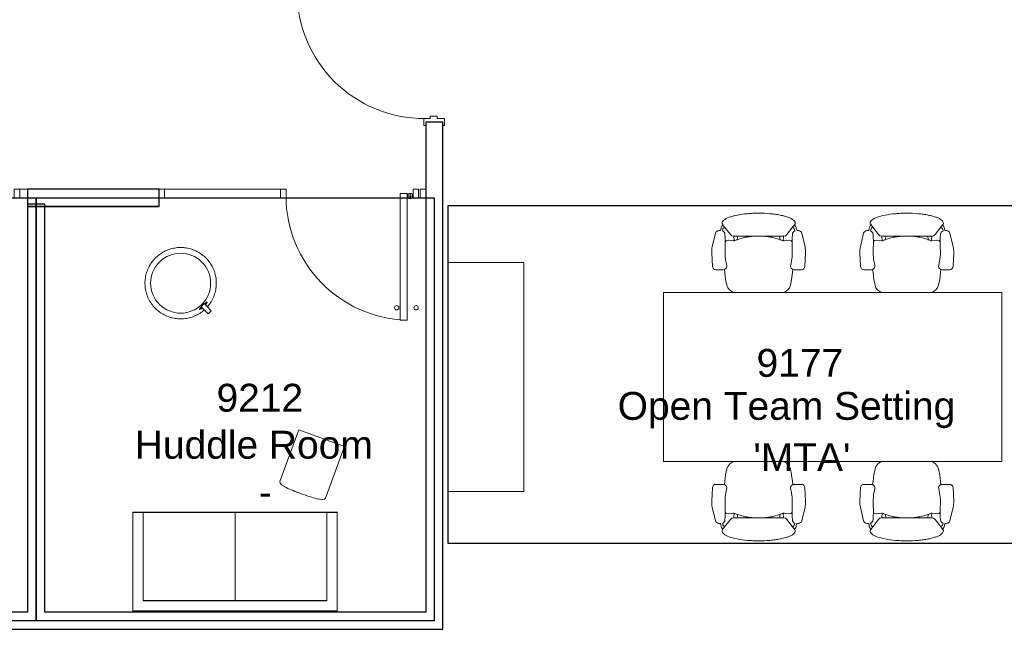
# Model space of a CAD drawing. Header units: inches. Extents: x -1 to 4727, y -3 to 1727.
# Tile 65 of 163: x 2596 to 2875, y 1160 to 1333. Entities that reach past the tile are written whole.
import ezdxf

# ---------------------------------------------------------------- set-up
doc = ezdxf.new("R2010")
doc.units = ezdxf.units.IN
doc.header["$LTSCALE"] = 42
doc.header["$MEASUREMENT"] = 0
doc.layers.get('0').update_dxf_attribs({"linetype": 'CONTINUOUS'})
for name, color, linetype in [('I-DOOR', 9, 'CONTINUOUS'), ('I-FURN', 8, 'CONTINUOUS'), ('I-FURN-CHAR', 9, 'CONTINUOUS'), ('I-GLAZ', 8, 'CONTINUOUS'), ('I-WALL', 8, 'CONTINUOUS'), ('Room Names & IDs', 7, 'CONTINUOUS'), ('triLabelLayer', 7, 'CONTINUOUS'), ('triSpaceLayer', 7, 'CONTINUOUS')]:
    doc.layers.add(name, color=color, linetype=linetype)
doc.styles.add('PDF Helvetica', font='Helvetica.ttf')
doc.styles.get("Standard").update_dxf_attribs({"font": 'romans.shx'})

# ---------------------------------------------------------------- blocks, each defined once
blk = doc.blocks.new('Door CW - Single - Offset Pivot Hinge - Single Swing - w Rails - Default - Interior CISCO-V10-FURNITURE PLAN - FLOOR 09 - EAST')
at = {"lineweight": 9}
for p, q in [((14.38, -35.92), (14.38, 0)), ((14.38, 0), (16.38, 0)), ((16.38, -35.92), (16.38, 0)), ((17.19, -1.5), (17.19, 0)), ((16.44, -0.75), (17.94, -0.75)), ((14.38, -35.92), (16.38, -35.92))]:
    blk.add_line(p, q, dxfattribs=at)
for centre, radius in [((17.19, -0.75), 0.75), ((13.38, -32.42), 0.625), ((18.88, -32.42), 0.625)]:
    blk.add_circle(centre, radius, dxfattribs=at)
blk.add_arc((17.19, -0.75), 35.19, 180, 268.2697, dxfattribs=at)
blk = doc.blocks.new('Rectangular Mullion - IOC - Typical-7565934-FURNITURE PLAN - FLOOR 09 - EAST')
at = {"lineweight": 18}
for p, q in [((-0.78125, 1.25), (0.78125, 1.25)), ((-0.78125, -1.25), (-0.78125, 1.25)), ((0.78125, 1.25), (0.78125, -1.25)), ((0.78125, -1.25), (-0.78125, -1.25))]:
    blk.add_line(p, q, dxfattribs=at)
blk = doc.blocks.new('Rectangular Mullion - IOC - Typical-7565959-FURNITURE PLAN - FLOOR 09 - EAST')
at = {"lineweight": 18}
for p, q in [((-1.5625, 1.25), (0, 1.25)), ((-1.5625, -1.25), (-1.5625, 1.25)), ((0, 1.25), (0, -1.25)), ((0, -1.25), (-1.5625, -1.25))]:
    blk.add_line(p, q, dxfattribs=at)
blk = doc.blocks.new('Stool - Pouf - Hightower - Kona - Round - light blue neon-V238-FURNITURE PLAN - FLOOR 09 - EAST')
at = {"lineweight": 9}
for p, q in [((8.8, 1.38), (8.8, 0.13)), ((8.8, 1.38), (9.97, 1.38)), ((9.97, 0.13), (8.8, 0.13)), ((9.11, 2.25), (9.06, 2.25)), ((9.97, 1.38), (11.65, 1.38)), ((11.65, 0.13), (9.97, 0.13)), ((11.65, 0.13), (11.65, 1.38)), ((9.06, -0.75), (9.11, -0.75))]:
    blk.add_line(p, q, dxfattribs=at)
at = {"lineweight": 9, "flags": 128}
for points in [[(10.09, 1.38), (10.08, 1.56), (10.04, 1.96), (9.99, 2.36), (9.91, 2.76), (9.83, 3.16), (9.72, 3.55), (9.6, 3.93), (9.47, 4.32), (9.32, 4.69), (9.15, 5.06), (8.97, 5.42), (8.78, 5.78), (8.57, 6.13), (8.35, 6.46), (8.11, 6.79), (7.87, 7.11), (7.61, 7.42), (7.33, 7.72), (7.05, 8.01), (6.75, 8.29), (6.45, 8.55), (6.13, 8.8), (5.8, 9.04), (5.47, 9.26), (5.12, 9.48), (4.77, 9.67), (4.41, 9.86), (4.04, 10.03), (3.67, 10.18), (3.29, 10.32), (2.9, 10.44), (2.51, 10.55), (2.12, 10.64), (1.72, 10.72), (1.32, 10.78), (0.92, 10.83), (0.51, 10.86), (0.11, 10.87), (-0.3, 10.86), (-0.7, 10.84), (-1.1, 10.81), (-1.5, 10.76), (-1.9, 10.69), (-2.3, 10.6), (-2.69, 10.5), (-3.08, 10.39), (-3.46, 10.26), (-3.84, 10.11), (-4.21, 9.95), (-4.57, 9.78), (-4.93, 9.59), (-5.28, 9.38), (-5.62, 9.16), (-5.95, 8.93), (-6.28, 8.69), (-6.59, 8.43), (-6.89, 8.16), (-7.18, 7.88), (-7.46, 7.59), (-7.73, 7.28), (-7.98, 6.97), (-8.22, 6.64), (-8.45, 6.31), (-8.67, 5.97), (-8.87, 5.62), (-9.06, 5.26), (-9.23, 4.89), (-9.39, 4.52), (-9.53, 4.14), (-9.66, 3.76), (-9.77, 3.37), (-9.87, 2.98), (-9.95, 2.58), (-10.01, 2.18), (-10.06, 1.78), (-10.1, 1.38), (-10.11, 0.97), (-10.12, 0.75)], [(-10.12, 0.75), (-10.11, 0.35), (-10.08, -0.06), (-10.04, -0.46), (-9.99, -0.86), (-9.91, -1.26), (-9.83, -1.65), (-9.72, -2.04), (-9.6, -2.43), (-9.47, -2.81), (-9.32, -3.19), (-9.15, -3.56), (-8.97, -3.92), (-8.78, -4.27), (-8.57, -4.62), (-8.35, -4.96), (-8.11, -5.29), (-7.87, -5.61), (-7.61, -5.92), (-7.33, -6.22), (-7.05, -6.5), (-6.75, -6.78), (-6.45, -7.04), (-6.13, -7.3), (-5.8, -7.53), (-5.47, -7.76), (-5.12, -7.97), (-4.77, -8.17), (-4.41, -8.35), (-4.04, -8.52), (-3.67, -8.68), (-3.29, -8.82), (-2.9, -8.94), (-2.51, -9.05), (-2.12, -9.14), (-1.72, -9.22), (-1.32, -9.28), (-0.92, -9.32), (-0.51, -9.35), (-0.11, -9.36), (0.3, -9.36), (0.7, -9.34), (1.1, -9.3), (1.5, -9.25), (1.9, -9.18), (2.3, -9.1), (2.69, -9), (3.08, -8.88), (3.46, -8.75), (3.84, -8.61), (4.21, -8.45), (4.57, -8.27), (4.93, -8.08), (5.28, -7.88), (5.62, -7.66), (5.95, -7.43), (6.28, -7.18), (6.59, -6.92), (6.89, -6.65), (7.18, -6.37), (7.46, -6.08), (7.73, -5.78), (7.98, -5.46), (8.22, -5.14), (8.45, -4.8), (8.67, -4.46), (8.87, -4.11), (9.06, -3.75), (9.23, -3.39), (9.39, -3.01), (9.53, -2.64), (9.66, -2.25), (9.77, -1.86), (9.87, -1.47), (9.95, -1.07), (10.01, -0.68), (10.06, -0.27), (10.1, 0.13)], [(8.91, 1.38), (8.93, 1.6), (8.95, 1.88), (8.98, 2.08), (9.02, 2.21), (9.06, 2.25)], [(9.06, -0.75), (9.02, -0.7), (8.98, -0.58), (8.95, -0.37), (8.93, -0.1), (8.91, 0.12)]]:
    blk.add_lwpolyline(points, dxfattribs=at)
at = {"lineweight": 9}
for start, end in [(0, 180), (360, 180), (180, 360), (180, 360)]:
    blk.add_arc((0, 0.75), 8.5, start, end, dxfattribs=at)
for start_param, end_param in [(0, 1.137655), (2.003938, 3.141593), (5.14553, 6.283185), (3.141593, 4.279248)]:
    blk.add_ellipse((9.11, 0.75), major_axis=(0, 1.5), ratio=0.108931, start_param=start_param, end_param=end_param, dxfattribs=at)
blk = doc.blocks.new('Andreu World_Arc Table - ME-5486 21_-3771805-FURNITURE PLAN - FLOOR 09 - EAST')
at = {"lineweight": 9}
for p, q in [((-8.37, 6.89), (-8.37, -6.89)), ((-8.37, 6.89), (-6.79, 6.89)), ((-6.79, 6.89), (7.19, 6.89)), ((-6.79, -6.89), (-8.37, -6.89)), ((7.19, -6.89), (-6.79, -6.89))]:
    blk.add_line(p, q, dxfattribs=at)
for points, knots in [([(8.37, 0), (8.37, 1.91), (8.31, 4.3), (7.85, 6.89), (7.19, 6.89)], [-0.3504491, -0.3504491, -0.3504491, -0.3504491, -0.1579385, 0, 0, 0, 0]), ([(7.19, -6.89), (7.85, -6.89), (8.31, -4.3), (8.37, -1.91), (8.37, 0)], [-0.3504491, -0.3504491, -0.3504491, -0.3504491, -0.1925106, 0, 0, 0, 0])]:
    blk.add_open_spline(points, degree=3, knots=knots, dxfattribs=at)
for points in [[(8.11, 5.16), (8.11, 5.15), (8.11, 5.13), (8.12, 5.11)], [(8.36, 1.45), (8.36, 1.38), (8.36, 1.3), (8.36, 1.22)], [(8.36, -1.22), (8.36, -1.3), (8.36, -1.38), (8.36, -1.46)], [(8.12, -5.11), (8.11, -5.13), (8.11, -5.15), (8.11, -5.16)]]:
    blk.add_open_spline(points, degree=3, dxfattribs=at)
blk = doc.blocks.new('Chair - Task - Herman Miller - Aeron - Default-V312-FURNITURE PLAN - FLOOR 09 - EAST')
at = {"lineweight": 9}
for p, q in [((-6.46, 11.29), (-6.47, 10.79)), ((-1.86, 13.15), (-5.69, 12.24)), ((3.68, 13.11), (-0.16, 13.31)), ((4.63, 10.03), (4.63, 12.11)), ((-8.1, 10.14), (-8.29, 10.29)), ((-8.1, 10.14), (-7.44, 9.64)), ((-5.32, 8.01), (-7.44, 9.64)), ((-6.47, 10.79), (-6.97, 10.69)), ((-6.69, 10.2), (-6.39, 10.29)), ((-3.61, 9.19), (-3.74, 8.65)), ((-3.74, 8.65), (-3.74, 8.54)), ((-3.74, 8.54), (-3.63, 7.72)), ((-3.5, 9.32), (-3.61, 9.19)), ((-3.23, 9.47), (-3.5, 9.32)), ((5.45, 9.57), (4.56, 9.69)), ((7.37, 9.36), (5.45, 9.57)), ((9.02, 8.99), (7.37, 9.36)), ((9.73, 8.75), (9.02, 8.99)), ((10.41, 8.19), (9.73, 8.75)), ((-4.97, 7.6), (-5.32, 8.01)), ((-4.91, 7.07), (-4.97, 7.6)), ((-3.57, 6.95), (-4.91, 7.07)), ((-4.89, 1.3), (-4.91, 7.07)), ((-4.91, 5.96), (-3.89, 6.02)), ((-3.8, 6.31), (-4.56, 3.74)), ((-3.57, 6.9), (-3.8, 6.31)), ((-3.63, 7.72), (-3.57, 7.19)), ((-3.57, 7.19), (-3.57, 6.9)), ((11.03, 7.34), (10.41, 8.19)), ((11.07, 7.25), (11.03, 7.34)), ((-4.62, 3.39), (-4.89, 1.3)), ((-4.56, 3.74), (-4.62, 3.39)), ((-4.91, -7.07), (-4.89, -1.3)), ((-4.89, -1.3), (-4.62, -3.39)), ((-4.62, -3.39), (-4.56, -3.74)), ((-4.56, -3.74), (-3.8, -6.31)), ((-7.44, -9.64), (-5.32, -8.01)), ((-5.32, -8.01), (-4.97, -7.6)), ((-4.97, -7.6), (-4.91, -7.07)), ((-4.91, -5.96), (-3.89, -6.02)), ((-3.57, -6.95), (-4.91, -7.07)), ((-3.8, -6.31), (-3.57, -6.9)), ((-3.63, -7.72), (-3.74, -8.54)), ((-3.57, -7.19), (-3.63, -7.72)), ((-3.57, -6.9), (-3.57, -7.19)), ((9.73, -8.75), (10.41, -8.19)), ((10.41, -8.19), (11.03, -7.34)), ((11.03, -7.34), (11.07, -7.25)), ((-8.29, -10.29), (-8.1, -10.14)), ((-7.44, -9.64), (-8.1, -10.14)), ((-6.97, -10.69), (-6.47, -10.79)), ((-6.39, -10.29), (-6.69, -10.2)), ((-6.47, -10.79), (-6.46, -11.29)), ((-3.74, -8.54), (-3.74, -8.65)), ((-3.74, -8.65), (-3.61, -9.19)), ((-3.61, -9.19), (-3.5, -9.32)), ((-3.5, -9.32), (-3.23, -9.47)), ((4.56, -9.69), (5.45, -9.57)), ((4.63, -12.11), (4.63, -10.03)), ((5.45, -9.57), (7.37, -9.36)), ((7.37, -9.36), (9.02, -8.99)), ((9.02, -8.99), (9.73, -8.75)), ((-5.69, -12.24), (-1.86, -13.15)), ((-0.16, -13.31), (3.68, -13.11))]:
    blk.add_line(p, q, dxfattribs=at)
for centre, radius, start, end in [((-5.46, 11.27), 1, 103.3925, 178.698), ((-0.47, 7.31), 6, 87.0643, 103.3925), ((3.63, 12.11), 1, 0, 87.0643), ((-8.57, 9.93), 0.45, 52.4809, 89.3775), ((-6.72, 8.74), 1.96, 97.4331, 134.5669), ((-6.33, 8.94), 1.31, 105.9454, 147.8944), ((-5.34, 10.69), 1.13, 200.7831, 264.9363), ((-3.13, 35.67), 26.21, 264.9363, 273.5466), ((-0.51, -6.46), 16, 75.7341, 93.5466), ((3.66, 9.96), 0.937, 255.7341, 335.4422), ((3.63, 10.03), 1, 332.4862, 360), ((17.99, -0.99), 22.97, 159.7776, 162.2357), ((27.52, 0), 32.43, 177.709, 182.291), ((17.99, 0.99), 22.97, 197.7643, 200.2224), ((-8.57, -9.93), 0.45, 270.6225, 307.5191), ((-6.72, -8.74), 1.96, 225.4331, 262.5669), ((-6.33, -8.94), 1.31, 212.1056, 254.0546), ((-5.34, -10.69), 1.13, 95.0637, 159.2169), ((-3.13, -35.67), 26.21, 86.4534, 95.0637), ((-0.51, 6.46), 16, 266.4534, 284.2659), ((3.66, -9.96), 0.937, 24.5578, 104.2659), ((3.63, -10.03), 1, 360, 27.5138), ((-5.46, -11.27), 1, 181.302, 256.6075), ((-0.47, -7.31), 6, 256.6075, 272.9357), ((3.63, -12.11), 1, 272.9357, 360)]:
    blk.add_arc(centre, radius, start, end, dxfattribs=at)
blk.add_open_spline([(-8.56, 10.38), (-8.71, 10.38), (-9.01, 10.3), (-9.44, 9.92), (-9.85, 9.29), (-10.23, 8.44), (-10.57, 7.37), (-10.86, 6.13), (-11.1, 4.73), (-11.32, 2.72), (-11.42, 0.54), (-11.37, -1.63), (-11.23, -3.75), (-10.89, -6.21), (-10.25, -8.54), (-9.59, -9.79), (-9.01, -10.3), (-8.71, -10.38), (-8.56, -10.38)], degree=3, knots=[0, 0, 0, 0, 0.05, 0.1, 0.15, 0.2, 0.25, 0.3, 0.35, 0.4, 0.5, 0.55, 0.6, 0.7, 0.8, 0.9, 0.95, 1, 1, 1, 1], dxfattribs=at)
blk = doc.blocks.new('Community Table - Cisco 8_ x 4_-2137634-FURNITURE PLAN - FLOOR 09 - EAST')
at = {"lineweight": 9}
for p, q in [((24, 48), (-24, 48)), ((-24, 48), (-24, -48)), ((24, -48), (24, 48)), ((-24, -48), (24, -48))]:
    blk.add_line(p, q, dxfattribs=at)
blk = doc.blocks.new('Couch - Generic Sylex - Use Type Catalog-5756815-FURNITURE PLAN - FLOOR 09 - EAST')
at = {"lineweight": 9}
for p, q in [((0, -14), (0, 44)), ((0, 44), (28, 44)), ((28, 44), (28, -14)), ((28, 41), (28, 44)), ((28, 41), (3, 41)), ((3, 41), (3, -11)), ((3, 15), (28, 15)), ((3, -11), (28, -11)), ((28, -14), (28, -11)), ((28, -14), (0, -14))]:
    blk.add_line(p, q, dxfattribs=at)
blk = doc.blocks.new('Credenza - Generic - Single Salamander 2-21_5_ deep-5351222-FURNITURE PLAN - FLOOR 09 - EAST')
at = {"lineweight": 9}
for p, q in [((-32.5, 19.5), (-32.5, -2)), ((32.5, 19.5), (-32.5, 19.5)), ((32.5, 19.5), (-32.5, 19.5)), ((-32.5, 19.5), (-32.5, -2)), ((32.5, -2), (32.5, 19.5)), ((32.5, -2), (32.5, 19.5)), ((-32.5, -2), (32.5, -2)), ((-32.5, -2), (32.5, -2))]:
    blk.add_line(p, q, dxfattribs=at)

msp = doc.modelspace()

# ---------------------------------------------------------------- linework, layer by layer
at = {"layer": 'I-DOOR', "lineweight": 18}
for p, q in [((2710.69, 1305), (2712.44, 1305)), ((2710.69, 1303), (2710.69, 1305)), ((2711.19, 1304), (2711.19, 1303)), ((2716.06, 1304), (2711.19, 1304)), ((2712.44, 1305.62), (2714.44, 1305.62)), ((2712.44, 1305), (2712.44, 1305.62)), ((2714.44, 1305.62), (2714.44, 1305)), ((2714.44, 1305), (2716.56, 1305)), ((2716.06, 1303), (2716.06, 1304)), ((2716.56, 1305), (2716.56, 1303)), ((2711.19, 1303), (2710.69, 1303)), ((2716.56, 1303), (2716.06, 1303))]:
    msp.add_line(p, q, dxfattribs=at)
at = {"layer": 'I-DOOR', "lineweight": 9}
for p, q in [((2598.31, 1285), (2596.09, 1285)), ((2598.31, 1282.5), (2596.09, 1282.5))]:
    msp.add_line(p, q, dxfattribs=at)
msp.add_arc((2710.69, 1341), 36, 180, 270.2053, dxfattribs=at)
at = {"layer": 'I-GLAZ', "lineweight": 18}
for p, q in [((2637.16, 1285), (2635.59, 1285)), ((2635.59, 1285), (2635.59, 1282.5)), ((2637.16, 1282.5), (2637.16, 1285)), ((2635.59, 1282.5), (2637.16, 1282.5))]:
    msp.add_line(p, q, dxfattribs=at)
at = {"layer": 'I-GLAZ', "lineweight": 9}
for p, q in [((2670.03, 1285), (2637.16, 1285)), ((2670.03, 1282.5), (2637.16, 1282.5))]:
    msp.add_line(p, q, dxfattribs=at)
at = {"layer": 'I-WALL'}
for p, q in [((2716.06, 1304), (2711.19, 1304)), ((2711.19, 1304), (2711.19, 1165)), ((2716.06, 1160.12), (2716.06, 1304)), ((2635.59, 1285), (2598.31, 1285)), ((2598.31, 1285), (2598.31, 1165)), ((2635.59, 1284.94), (2598.31, 1284.94)), ((2635.59, 1280.06), (2635.59, 1285)), ((2603.19, 1280.69), (2598.31, 1280.69)), ((2598.31, 1280.12), (2635.59, 1280.12)), ((2598.31, 1280.06), (2635.59, 1280.06)), ((2603.19, 1165), (2603.19, 1280.69)), ((2598.31, 1165), (2555.68, 1165)), ((2711.19, 1165), (2603.19, 1165)), ((2573.56, 1160.12), (2716.06, 1160.12))]:
    msp.add_line(p, q, dxfattribs=at)
at = {"layer": 'triSpaceLayer'}
for points in [[(2600.75, 1282.53), (2600.75, 1162.56), (2487.88, 1162.56), (2487.88, 1282.52)], [(2713.59, 1282.53), (2713.63, 1162.56), (2600.75, 1162.56), (2600.75, 1282.53)], [(2717.53, 1280.29), (2902.09, 1280.29), (2902.09, 1184.48), (2717.53, 1184.48)]]:
    msp.add_lwpolyline(points, close=True, dxfattribs=at)

# ---------------------------------------------------------------- block references
at = {"layer": 'I-DOOR', "xscale": -1, "rotation": 180}
for name, p in [('Rectangular Mullion - IOC - Typical-7565934-FURNITURE PLAN - FLOOR 09 - EAST', (2595.31, 1283.75)), ('Rectangular Mullion - IOC - Typical-7565934-FURNITURE PLAN - FLOOR 09 - EAST', (2670.81, 1283.75)), ('Rectangular Mullion - IOC - Typical-7565934-FURNITURE PLAN - FLOOR 09 - EAST', (2708.38, 1283.75)), ('Rectangular Mullion - IOC - Typical-7565959-FURNITURE PLAN - FLOOR 09 - EAST', (2711.19, 1283.75))]:
    msp.add_blockref(name, p, dxfattribs=at)
at = {"layer": 'I-DOOR'}
msp.add_blockref('Door CW - Single - Offset Pivot Hinge - Single Swing - w Rails - Default - Interior CISCO-V10-FURNITURE PLAN - FLOOR 09 - EAST', (2689.59, 1283.75), dxfattribs=at)
at = {"layer": 'I-FURN'}
for name, p, rotation in [('Stool - Pouf - Hightower - Kona - Round - light blue neon-V238-FURNITURE PLAN - FLOOR 09 - EAST', (2641.17, 1257.76), 314.999999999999), ('Credenza - Generic - Single Salamander 2-21_5_ deep-5351222-FURNITURE PLAN - FLOOR 09 - EAST', (2737.03, 1231.68), 89.99999999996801), ('Community Table - Cisco 8_ x 4_-2137634-FURNITURE PLAN - FLOOR 09 - EAST', (2826.6, 1231.68), 269.9999999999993), ('Andreu World_Arc Table - ME-5486 21_-3771805-FURNITURE PLAN - FLOOR 09 - EAST', (2678.78, 1206.44), 249.999999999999)]:
    msp.add_blockref(name, p, dxfattribs=dict(at, rotation=rotation))
at = {"layer": 'I-FURN-CHAR'}
for name, p, rotation in [('Chair - Task - Herman Miller - Aeron - Default-V312-FURNITURE PLAN - FLOOR 09 - EAST', (2805.6, 1266.75), 269.9999999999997), ('Chair - Task - Herman Miller - Aeron - Default-V312-FURNITURE PLAN - FLOOR 09 - EAST', (2847.6, 1266.75), 269.9999999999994), ('Couch - Generic Sylex - Use Type Catalog-5756815-FURNITURE PLAN - FLOOR 09 - EAST', (2672.12, 1165.34), 90.00000000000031), ('Couch - Generic Sylex - Use Type Catalog-5756815-FURNITURE PLAN - FLOOR 09 - EAST', (2672.12, 1165.24), 90.00000000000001)]:
    msp.add_blockref(name, p, dxfattribs=dict(at, rotation=rotation))
at = {"layer": 'I-FURN-CHAR', "xscale": -1}
for p, rotation in [((2805.6, 1196.61), 270.0000000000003), ((2847.6, 1196.61), 270.0000000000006)]:
    msp.add_blockref('Chair - Task - Herman Miller - Aeron - Default-V312-FURNITURE PLAN - FLOOR 09 - EAST', p, dxfattribs=dict(at, rotation=rotation))

# ---------------------------------------------------------------- texts
at = {"layer": 'Room Names & IDs', "attachment_point": 4, "style": 'PDF Helvetica'}
for s, insert, char_height in [('9177', (2805, 1235.63), 7.902), ('9212', (2651.88, 1225.75), 7.902), ('Open Team Setting', (2765.63, 1222.3), 7.9024), ('Huddle Room', (2628.7, 1212.42), 7.9024), ("'MTA'", (2804.11, 1208.96), 7.902), ('-', (2663.9, 1199.09), 7.9)]:
    msp.add_mtext(s, dxfattribs=dict(at, insert=insert, char_height=char_height))
at = {"layer": 'triLabelLayer', "color": 7, "char_height": 10, "attachment_point": 5}
for insert in [(2809.81, 1232.39), (2657.19, 1222.55)]:
    msp.add_mtext('{\\fSansSerif;\\H0.01;}', dxfattribs=dict(at, insert=insert))

doc.saveas('drawing.dxf')
